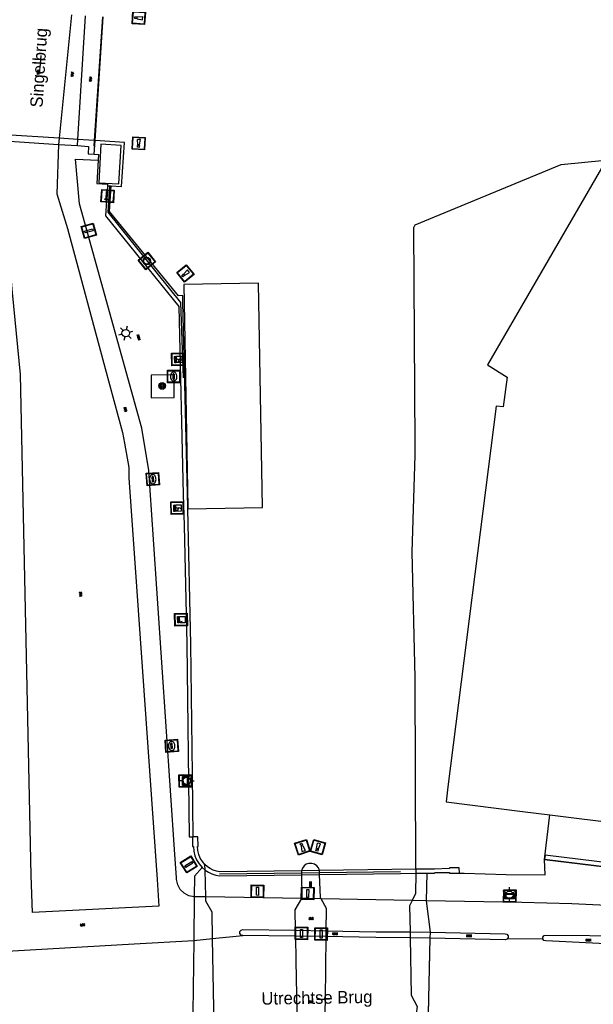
# Model space of a CAD drawing. Header units: metres. Extents: x 93870 to 95789, y 463036 to 464040.
# Tile 165 of 256: x 94545 to 94591, y 463390 to 463469. Entities that reach past the tile are written whole.
import ezdxf
from ezdxf.enums import TextEntityAlignment as Align

# ---------------------------------------------------------------- set-up
doc = ezdxf.new("R2010")
doc.units = ezdxf.units.M
doc.header["$LTSCALE"] = 25.4
for name, color, linetype in [('B_BEBOUWINGSGRENS_0', 1, 'Continuous'), ('B_OVERBOUWLIJN_LIJN_1', 7, 'Continuous'), ('B_WOONBOOT_LIJN_0', 1, 'Continuous'), ('K_KUNSTWERKGRENS_0', 1, 'Continuous'), ('K_KUNSTWERKGRENS_1', 1, 'Continuous'), ('Q_BALUSTRADE_LIJN_1', 193, 'Continuous'), ('Q_BOOM_0', 3, 'Continuous'), ('Q_DRUKKNOPPAAL_1', 132, 'Continuous'), ('Q_ELEKTRAKAST_0', 7, 'Continuous'), ('Q_INSPECTIE_OF_RIOOLPUT_0', 253, 'Continuous'), ('Q_KOLK_0', 254, 'Continuous'), ('Q_LICHTMAST_0', 2, 'Continuous'), ('Q_MEERPAAL_0', 7, 'Continuous'), ('Q_MEERRING_0', 7, 'Continuous'), ('Q_SLAGBOOM_0', 7, 'Continuous'), ('Q_STRAATNAAMBORD_0', 7, 'Continuous'), ('Q_VERKEERSREGELINSTALLATIEKAST', 7, 'Continuous'), ('Q_VERKEERSREGELINSTALLATIEPA00', 10, 'Continuous'), ('Q_VERKEERSREGELINSTALLATIEPAAL', 40, 'Continuous'), ('S_GBKN_SYMBOOL_GV_GROOT_0', 7, 'Continuous'), ('S_GBKN_SYMBOOL_GV_GROOT_1', 7, 'Continuous'), ('S_GBKN_SYMBOOL_OV_GROOT_0', 7, 'Continuous'), ('S_GBKN_SYMBOOL_OV_GROOT_1', 7, 'Continuous'), ('T_HEK_LIJN_0', 6, 'Continuous'), ('V_WEGGRENS_0', 7, 'Continuous'), ('V_WEGGRENS_1', 7, 'Continuous'), ('W_KADEMUUR_30CM_0', 10, 'Continuous'), ('W_WATERGRENS_0', 5, 'Continuous'), ('Z_KUNSTWERKNAAM_1', 252, 'Continuous')]:
    doc.layers.add(name, color=color, linetype=linetype)

# ---------------------------------------------------------------- blocks, each defined once
blk = doc.blocks.new('Q_STRAATNAAMBORD')
for points in [[(-0.5, 0.5), (0.5, 0.5), (0.5, -0.5), (-0.5, -0.5)], [(-0.369, 0.22), (0.358, 0.22), (0.358, -0.214), (-0.369, -0.214)]]:
    blk.add_lwpolyline(points, close=True)
for points in [[(-0.442, 0.464), (0.438, 0.464, -0.414214), (0.459, 0.442), (0.459, -0.437, -0.414214), (0.438, -0.459), (-0.442, -0.459, -0.414214), (-0.463, -0.437), (-0.463, 0.442), (-0.463, 0.444), (-0.463, 0.446), (-0.463, 0.448), (-0.462, 0.45), (-0.461, 0.451), (-0.46, 0.453), (-0.459, 0.455), (-0.458, 0.456), (-0.457, 0.457), (-0.456, 0.459), (-0.454, 0.46), (-0.453, 0.461), (-0.451, 0.462), (-0.449, 0.462), (-0.447, 0.463), (-0.446, 0.463), (-0.444, 0.464), (-0.442, 0.464)], [(-0.287, 0.16), (0.281, 0.16, -0.414214), (0.303, 0.139), (0.303, -0.134, -0.414214), (0.281, -0.156), (-0.287, -0.156, -0.414214), (-0.308, -0.134), (-0.308, 0.139), (-0.308, 0.14), (-0.308, 0.142), (-0.307, 0.144), (-0.307, 0.146), (-0.306, 0.148), (-0.305, 0.149), (-0.304, 0.151), (-0.303, 0.152), (-0.302, 0.154), (-0.3, 0.155), (-0.299, 0.156), (-0.297, 0.157), (-0.296, 0.158), (-0.294, 0.159), (-0.292, 0.159), (-0.29, 0.16), (-0.288, 0.16), (-0.287, 0.16)]]:
    blk.add_lwpolyline(points, format="xyb")
blk = doc.blocks.new('Q_VERKEERSREGELINSTALLATIEKAST')
for points in [[(-0.5, 0.5), (0.5, 0.5), (0.5, -0.5), (-0.5, -0.5)], [(-0.262, 0.264), (0.25, 0.264), (0.25, 0.187), (-0.262, 0.187)], [(-0.262, 0.107), (0.25, 0.107), (0.25, -0.332), (-0.262, -0.332)]]:
    blk.add_lwpolyline(points, close=True)
blk.add_lwpolyline([(-0.442, 0.464), (0.438, 0.464, -0.414214), (0.459, 0.442), (0.459, -0.437, -0.414214), (0.438, -0.459), (-0.442, -0.459, -0.414214), (-0.463, -0.437), (-0.463, 0.442), (-0.463, 0.444), (-0.463, 0.446), (-0.463, 0.448), (-0.462, 0.45), (-0.461, 0.451), (-0.46, 0.453), (-0.459, 0.455), (-0.458, 0.456), (-0.457, 0.457), (-0.456, 0.459), (-0.454, 0.46), (-0.453, 0.461), (-0.451, 0.462), (-0.449, 0.462), (-0.447, 0.463), (-0.446, 0.463), (-0.444, 0.464), (-0.442, 0.464)], format="xyb")
blk.add_circle((-0.177, -0.034), 0.0354)
blk = doc.blocks.new('Q_ELEKTRAKAST')
for points in [[(-0.5, 0.5), (0.5, 0.5), (0.5, -0.5), (-0.5, -0.5)], [(-0.262, 0.264), (0.25, 0.264), (0.25, 0.187), (-0.262, 0.187)], [(-0.262, 0.107), (0.25, 0.107), (0.25, -0.332), (-0.262, -0.332)]]:
    blk.add_lwpolyline(points, close=True)
blk.add_lwpolyline([(-0.442, 0.464), (0.438, 0.464, -0.414214), (0.459, 0.442), (0.459, -0.437, -0.414214), (0.438, -0.459), (-0.442, -0.459, -0.414214), (-0.463, -0.437), (-0.463, 0.442), (-0.463, 0.444), (-0.463, 0.446), (-0.463, 0.448), (-0.462, 0.45), (-0.461, 0.451), (-0.46, 0.453), (-0.459, 0.455), (-0.458, 0.456), (-0.457, 0.457), (-0.456, 0.459), (-0.454, 0.46), (-0.453, 0.461), (-0.451, 0.462), (-0.449, 0.462), (-0.447, 0.463), (-0.446, 0.463), (-0.444, 0.464), (-0.442, 0.464)], format="xyb")
blk.add_lwpolyline([(-0.177, 0.001, -1), (-0.177, -0.069, -1)], format="xyb", close=True)
blk.add_lwpolyline([(0.044, 0.088), (-0.056, -0.112), (0.044, -0.112), (-0.056, -0.312)])
blk = doc.blocks.new('Q_LICHTMAST')
for points in [[(-0.26, 0.15), (-0.52, 0.3)], [(0, 0.3), (0, 0.6)], [(0.26, 0.15), (0.52, 0.3)], [(-0.26, -0.15), (-0.52, -0.3)], [(0, -0.3), (0, -0.6)], [(0.26, -0.15), (0.52, -0.3)]]:
    blk.add_lwpolyline(points)
blk.add_circle((0, 0), 0.3)
blk = doc.blocks.new('Q_VERKEERSREGELINSTALLATIEPAAL')
for points in [[(-0.5, 0.5), (0.5, 0.5), (0.5, -0.5), (-0.5, -0.5)], [(-0.08, 0.333), (0.071, 0.333), (0.071, -0.329), (-0.08, -0.329)]]:
    blk.add_lwpolyline(points, close=True)
blk.add_lwpolyline([(-0.442, 0.464), (0.438, 0.464, -0.414214), (0.459, 0.442), (0.459, -0.437, -0.414214), (0.438, -0.459), (-0.442, -0.459, -0.414214), (-0.463, -0.437), (-0.463, 0.442), (-0.463, 0.444), (-0.463, 0.446), (-0.463, 0.448), (-0.462, 0.45), (-0.461, 0.451), (-0.46, 0.453), (-0.459, 0.455), (-0.458, 0.456), (-0.457, 0.457), (-0.456, 0.459), (-0.454, 0.46), (-0.453, 0.461), (-0.451, 0.462), (-0.449, 0.462), (-0.447, 0.463), (-0.446, 0.463), (-0.444, 0.464), (-0.442, 0.464)], format="xyb")
blk = doc.blocks.new('Q_DRUKKNOPPAAL')
for points in [[(-0.5, 0.5), (0.5, 0.5), (0.5, -0.5), (-0.5, -0.5)], [(-0.08, 0.333), (0.071, 0.333), (0.071, -0.329), (-0.08, -0.329)]]:
    blk.add_lwpolyline(points, close=True)
blk.add_lwpolyline([(-0.442, 0.464), (0.438, 0.464, -0.414214), (0.459, 0.442), (0.459, -0.437, -0.414214), (0.438, -0.459), (-0.442, -0.459, -0.414214), (-0.463, -0.437), (-0.463, 0.442), (-0.463, 0.444), (-0.463, 0.446), (-0.463, 0.448), (-0.462, 0.45), (-0.461, 0.451), (-0.46, 0.453), (-0.459, 0.455), (-0.458, 0.456), (-0.457, 0.457), (-0.456, 0.459), (-0.454, 0.46), (-0.453, 0.461), (-0.451, 0.462), (-0.449, 0.462), (-0.447, 0.463), (-0.446, 0.463), (-0.444, 0.464), (-0.442, 0.464)], format="xyb")
blk = doc.blocks.new('Q_KOLK')
blk.add_lwpolyline([(-0.5, 0.5), (0.5, 0.5), (0.5, -0.5), (-0.5, -0.5)], close=True)
for points in [[(-0.442, 0.464), (0.438, 0.464, -0.414214), (0.459, 0.442), (0.459, -0.437, -0.414214), (0.438, -0.459), (-0.442, -0.459, -0.414214), (-0.463, -0.437), (-0.463, 0.442, -0.414214), (-0.442, 0.464)], [(-0.345, 0.105, 0.380426), (-0.276, -0.18)], [(-0.008, 0.266, 0.240218), (-0.345, 0.105)], [(-0.194, 0.045, 0.853344), (-0.194, -0.032)], [(0.331, 0.111, 0.240191), (-0.008, 0.266)], [(0.185, -0.032, 0.849746), (0.185, 0.045)], [(0.267, -0.176, 0.380426), (0.331, 0.111)], [(-0.276, -0.18, 0.148452), (0.012, -0.257)], [(0.012, -0.257, 0.131742), (0.267, -0.176)]]:
    blk.add_lwpolyline(points, format="xyb")
for points in [[(-0.194, 0.045), (0.185, 0.045)], [(0.185, -0.032), (-0.194, -0.032)]]:
    blk.add_lwpolyline(points)
blk = doc.blocks.new('Q_INSPECTIE_OF_RIOOLPUT')
blk.add_lwpolyline([(-0.5, 0.5), (0.5, 0.5), (0.5, -0.5), (-0.5, -0.5)], close=True)
for points in [[(-0.442, 0.464), (0.438, 0.464, -0.414214), (0.459, 0.442), (0.459, -0.437, -0.414214), (0.438, -0.459), (-0.442, -0.459, -0.414214), (-0.463, -0.437), (-0.463, 0.442), (-0.463, 0.444), (-0.463, 0.446), (-0.463, 0.448), (-0.462, 0.45), (-0.461, 0.451), (-0.46, 0.453), (-0.459, 0.455), (-0.458, 0.456), (-0.457, 0.457), (-0.456, 0.459), (-0.454, 0.46), (-0.453, 0.461), (-0.451, 0.462), (-0.449, 0.462), (-0.447, 0.463), (-0.446, 0.463), (-0.444, 0.464), (-0.442, 0.464)], [(-0.345, 0.105, 0.380426), (-0.276, -0.18)], [(-0.008, 0.266, 0.240218), (-0.345, 0.105)], [(-0.194, 0.045, 0.853344), (-0.194, -0.032)], [(0.331, 0.111, 0.240191), (-0.008, 0.266)], [(0.185, -0.032, 0.849746), (0.185, 0.045)], [(0.267, -0.176, 0.380426), (0.331, 0.111)], [(-0.276, -0.18, 0.148452), (0.012, -0.257)], [(0.012, -0.257, 0.131742), (0.267, -0.176)]]:
    blk.add_lwpolyline(points, format="xyb")
for points in [[(-0.194, 0.045), (0.185, 0.045)], [(0.185, -0.032), (-0.194, -0.032)]]:
    blk.add_lwpolyline(points)
blk = doc.blocks.new('Q_SLAGBOOM')
blk.add_lwpolyline([(-0.5, 0.5), (0.5, 0.5), (0.5, -0.5), (-0.5, -0.5)], close=True)
blk.add_lwpolyline([(-0.442, 0.464), (0.438, 0.464, -0.414214), (0.459, 0.442), (0.459, -0.437, -0.414214), (0.438, -0.459), (-0.442, -0.459, -0.414214), (-0.463, -0.437), (-0.463, 0.442), (-0.463, 0.444), (-0.463, 0.446), (-0.463, 0.448), (-0.462, 0.45), (-0.461, 0.451), (-0.46, 0.453), (-0.459, 0.455), (-0.458, 0.456), (-0.457, 0.457), (-0.456, 0.459), (-0.454, 0.46), (-0.453, 0.461), (-0.451, 0.462), (-0.449, 0.462), (-0.447, 0.463), (-0.446, 0.463), (-0.444, 0.464), (-0.442, 0.464)], format="xyb")
for points in [[(-0.29, 0.043), (-0.375, 0.043), (-0.375, 0.105)], [(-0.375, 0.105), (-0.29, 0.105)], [(-0.29, 0.105), (-0.29, 0.204)], [(-0.29, 0.204), (-0.226, 0.204), (-0.226, 0.105)], [(-0.226, 0.043), (-0.226, -0.197), (-0.29, -0.197), (-0.29, 0.043)], [(-0.226, 0.105), (0.37, 0.105), (0.37, 0.043), (-0.226, 0.043)]]:
    blk.add_lwpolyline(points)
blk = doc.blocks.new('Q_MEERRING')
blk.add_lwpolyline([(-0.5, 0.5), (0.5, 0.5), (0.5, -0.5), (-0.5, -0.5)], close=True)
blk.add_lwpolyline([(-0.442, 0.464), (0.438, 0.464, -0.414214), (0.459, 0.442), (0.459, -0.437, -0.414214), (0.438, -0.459), (-0.442, -0.459, -0.414214), (-0.463, -0.437), (-0.463, 0.442), (-0.463, 0.444), (-0.463, 0.446), (-0.463, 0.448), (-0.462, 0.45), (-0.461, 0.451), (-0.46, 0.453), (-0.459, 0.455), (-0.458, 0.456), (-0.457, 0.457), (-0.456, 0.459), (-0.454, 0.46), (-0.453, 0.461), (-0.451, 0.462), (-0.449, 0.462), (-0.447, 0.463), (-0.446, 0.463), (-0.444, 0.464), (-0.442, 0.464)], format="xyb")
for radius in [0.3, 0.3, 0.25, 0.25]:
    blk.add_circle((0, 0), radius)
blk = doc.blocks.new('Q_BOOM')
for radius in [0.27, 0.18, 0.09]:
    blk.add_circle((0, 0), radius)
blk = doc.blocks.new('Q_MEERPAAL')
for points in [[(-0.5, 0.5), (0.5, 0.5), (0.5, -0.5), (-0.5, -0.5)], [(-0.076, 0.32), (0.068, 0.32), (0.068, 0.17), (-0.076, 0.17)]]:
    blk.add_lwpolyline(points, close=True)
blk.add_lwpolyline([(-0.442, 0.464), (0.438, 0.464, -0.414214), (0.459, 0.442), (0.459, -0.437, -0.414214), (0.438, -0.459), (-0.442, -0.459, -0.414214), (-0.463, -0.437), (-0.463, 0.442), (-0.463, 0.444), (-0.463, 0.446), (-0.463, 0.448), (-0.462, 0.45), (-0.461, 0.451), (-0.46, 0.453), (-0.459, 0.455), (-0.458, 0.456), (-0.457, 0.457), (-0.456, 0.459), (-0.454, 0.46), (-0.453, 0.461), (-0.451, 0.462), (-0.449, 0.462), (-0.447, 0.463), (-0.446, 0.463), (-0.444, 0.464), (-0.442, 0.464)], format="xyb")
for points in [[(-0.076, 0.124), (-0.136, -0.311)], [(-0.076, 0.124), (0.068, 0.124)], [(0.068, 0.124), (0.122, -0.311)], [(-0.136, -0.311), (0.122, -0.311)]]:
    blk.add_lwpolyline(points)
blk = doc.blocks.new('S_GBKN_SYMBOOL_GV_GROOT')
for points in [[(-0.1875, 0.03125), (-0.09375, 0.09375)], [(-0.1875, -0.0625), (0.0625, 0.09375)], [(-0.1875, 0.09375), (0.125, -0.09375)], [(-0.1875, 0), (-0.03125, -0.09375)], [(-0.125, -0.09375), (0.1875, 0.09375)], [(-0.0625, 0.09375), (0.1875, -0.0625)], [(0.03125, -0.09375), (0.1875, 0)], [(0.09375, 0.09375), (0.1875, 0.03125)]]:
    blk.add_lwpolyline(points)
blk = doc.blocks.new('S_GBKN_SYMBOOL_OV_GROOT')
for points in [[(-0.21875, 0.0625), (0.21875, 0.0625)], [(-0.21875, 0), (0.21875, 0)], [(-0.1875, 0.0625), (-0.1875, 0)], [(-0.125, 0.09375), (-0.125, 0.0625)], [(-0.125, 0), (-0.125, -0.0625)], [(-0.0625, 0.0625), (-0.0625, 0)], [(0, 0.09375), (0, 0.0625)], [(0, 0), (0, -0.0625)], [(0.0625, 0.0625), (0.0625, 0)], [(0.125, 0.09375), (0.125, 0.0625)], [(0.125, 0), (0.125, -0.0625)], [(0.1875, 0.0625), (0.1875, 0)], [(-0.21875, -0.0625), (0.21875, -0.0625)], [(-0.1875, -0.0625), (-0.1875, -0.09375)], [(-0.0625, -0.0625), (-0.0625, -0.09375)], [(0.0625, -0.0625), (0.0625, -0.09375)], [(0.1875, -0.0625), (0.1875, -0.09375)]]:
    blk.add_lwpolyline(points)

msp = doc.modelspace()

# ---------------------------------------------------------------- linework, layer by layer
at = {"layer": 'B_BEBOUWINGSGRENS_0'}
msp.add_line((94587.206, 463401.947), (94593.968, 463401.1), dxfattribs=at)
for points in [[(94592.055, 463457.955), (94582.625, 463441.655), (94584.195, 463440.645), (94583.875, 463438.265), (94583.305, 463438.335), (94579.44, 463407.774), (94579.31, 463406.553), (94585.436, 463405.785), (94587.635, 463405.519), (94593.421, 463404.796), (94594.414, 463404.672)], [(94594.012, 463401.447), (94587.25, 463402.294), (94587.206, 463401.947)]]:
    msp.add_lwpolyline(points, dxfattribs=at)
at = {"layer": 'B_OVERBOUWLIJN_LIJN_1'}
msp.add_lwpolyline([(94594.414, 463404.672), (94593.968, 463401.1), (94587.206, 463401.947), (94587.635, 463405.519)], dxfattribs=at)
at = {"layer": 'B_WOONBOOT_LIJN_0'}
for points in [[(94564.234, 463448.198), (94558.235, 463448.094), (94558.543, 463430.226)], [(94558.546, 463430.097), (94564.544, 463430.2), (94564.234, 463448.198)], [(94558.543, 463430.226), (94558.545, 463430.097), (94558.546, 463430.097)]]:
    msp.add_lwpolyline(points, dxfattribs=at)
at = {"layer": 'K_KUNSTWERKGRENS_0'}
for p, q in [((94548.225, 463459.842), (94543.906, 463460.118)), ((94543.854, 463459.638), (94548.177, 463459.349)), ((94548.177, 463459.349), (94549.683, 463459.249)), ((94549.715, 463459.747), (94548.225, 463459.842)), ((94551.038, 463459.663), (94549.715, 463459.747)), ((94551.113, 463459.658), (94551.038, 463459.663)), ((94552.098, 463456.016), (94552.279, 463456.019)), ((94552.279, 463456.019), (94552.388, 463456.021)), ((94558.987, 463403.757), (94558.938, 463403.757)), ((94559.939, 463401.082), (94559.927, 463401.524)), ((94567.673, 463401.03), (94567.675, 463400.869)), ((94567.675, 463400.869), (94567.677, 463400.706)), ((94569.13, 463400.887), (94569.125, 463401.049)), ((94569.136, 463400.725), (94569.13, 463400.887)), ((94569.198, 463398.883), (94569.136, 463400.725)), ((94576.875, 463401.147), (94576.87, 463400.827)), ((94577.712, 463398.612), (94577.772, 463400.839)), ((94559.058, 463398.943), (94559.031, 463395.443)), ((94567.674, 463398.799), (94567.145, 463397.904)), ((94569.259, 463398.77), (94569.198, 463398.883)), ((94578.029, 463396.104), (94577.712, 463398.612)), ((94567.145, 463397.904), (94567.18, 463396.248)), ((94567.18, 463396.248), (94567.19, 463395.781)), ((94569.659, 463395.742), (94569.664, 463396.206)), ((94576.397, 463396.117), (94576.405, 463395.632)), ((94578.022, 463395.605), (94578.029, 463396.104)), ((94569.604, 463390.73), (94569.659, 463395.742)), ((94577.888, 463389.535), (94578.022, 463395.605)), ((94569.592, 463389.676), (94569.604, 463390.73))]:
    msp.add_line(p, q, dxfattribs=at)
for points in [[(94549.683, 463459.249), (94550.576, 463459.189), (94550.551, 463458.598), (94551.041, 463458.563)], [(94552.388, 463456.021), (94553.213, 463455.976), (94553.459, 463459.508), (94551.113, 463459.658)], [(94551.402, 463456.273), (94553.019, 463456.183), (94553.191, 463459.269), (94551.574, 463459.359), (94551.402, 463456.273)], [(94551.041, 463458.563), (94551.377, 463458.539), (94551.352, 463458.083)], [(94551.352, 463458.083), (94551.251, 463456.208), (94552.1, 463456.154), (94552.098, 463456.016)], [(94558.938, 463403.757), (94558.935, 463402.977), (94558.997, 463402.977), (94559.026, 463402.604), (94559.113, 463402.239), (94559.256, 463401.894), (94559.453, 463401.575), (94559.697, 463401.291)], [(94569.125, 463401.049), (94569.043, 463401.257), (94568.903, 463401.43), (94568.717, 463401.555), (94568.503, 463401.618), (94568.28, 463401.616), (94568.068, 463401.547), (94567.886, 463401.418), (94567.75, 463401.24), (94567.673, 463401.031), (94567.673, 463401.03)], [(94559.697, 463401.291), (94559.096, 463400.593), (94559.058, 463398.943)], [(94560, 463398.927), (94559.939, 463401.082), (94559.939, 463401.082)], [(94576.87, 463400.827), (94576.847, 463399.194), (94576.568, 463398.633)], [(94580.356, 463400.846), (94580.352, 463401.263), (94579.556, 463401.26), (94579.556, 463401.218), (94578.362, 463401.167), (94576.875, 463401.147)], [(94577.772, 463400.839), (94578.369, 463400.847), (94578.392, 463400.89)], [(94578.392, 463400.89), (94579.564, 463400.885), (94579.564, 463400.837), (94580.356, 463400.846)], [(94567.677, 463400.706), (94567.702, 463398.847), (94567.674, 463398.799)], [(94560.532, 463395.588), (94560.495, 463397.701), (94560.009, 463398.594), (94560, 463398.927)], [(94569.664, 463396.206), (94569.684, 463397.99), (94569.259, 463398.77)], [(94576.568, 463398.633), (94576.36, 463398.214), (94576.397, 463396.117)], [(94559.031, 463395.443), (94558.958, 463389.656), (94558.367, 463385.139)], [(94559.337, 463385.154), (94559.885, 463387.544), (94560.654, 463388.616), (94560.532, 463395.588)], [(94567.19, 463395.781), (94567.232, 463393.786), (94567.318, 463389.715)], [(94576.405, 463395.632), (94576.486, 463391.031), (94576.972, 463390.138), (94576.889, 463389.543)]]:
    msp.add_lwpolyline(points, dxfattribs=at)
at = {"layer": 'K_KUNSTWERKGRENS_1'}
for p, q in [((94551.113, 463459.658), (94551.761, 463469.576)), ((94551.041, 463458.563), (94551.113, 463459.658)), ((94569.125, 463401.049), (94567.673, 463401.03)), ((94576.875, 463401.147), (94569.125, 463401.049)), ((94577.888, 463389.557), (94578.022, 463395.605))]:
    msp.add_line(p, q, dxfattribs=at)
msp.add_lwpolyline([(94567.673, 463401.03), (94561.109, 463400.946), (94560.846, 463400.996), (94560.591, 463401.08), (94560.351, 463401.198), (94560.128, 463401.347), (94559.927, 463401.524)], dxfattribs=at)
at = {"layer": 'Q_BALUSTRADE_LIJN_1'}
for p, q in [((94551.694, 463469.58), (94551.038, 463459.663)), ((94551.038, 463459.663), (94551.007, 463459.198)), ((94561.108, 463400.786), (94567.675, 463400.869)), ((94567.675, 463400.869), (94569.13, 463400.887)), ((94569.13, 463400.887), (94575.626, 463400.969))]:
    msp.add_line(p, q, dxfattribs=at)
at = {"layer": 'T_HEK_LIJN_0'}
msp.add_lwpolyline([(94558.2, 463440.595), (94557.996, 463446.664), (94552.15, 463453.9), (94552.279, 463456.019)], dxfattribs=at)
at = {"layer": 'V_WEGGRENS_0'}
for p, q in [((94557.445, 463440.832), (94555.595, 463440.825)), ((94556.227, 463398.174), (94546.074, 463397.67)), ((94584.227, 463395.589), (94587.064, 463395.575))]:
    msp.add_line(p, q, dxfattribs=at)
for points in [[(94545.126, 463440.871), (94544.481, 463447.446), (94543.694, 463456.16), (94543.854, 463459.638)], [(94548.177, 463459.349), (94548.04, 463455.372), (94548.879, 463452.588), (94551.919, 463441.349), (94553.3, 463436.215), (94553.473, 463435.36), (94553.804, 463433.41)], [(94549.843, 463454.582), (94549.528, 463458.157), (94551.352, 463458.083)], [(94552.098, 463456.016), (94551.929, 463453.599), (94557.84, 463446.342)], [(94559.058, 463398.943), (94558.634, 463399.025), (94558.251, 463399.227), (94557.943, 463399.53), (94557.736, 463399.91), (94557.648, 463400.333), (94557.636, 463400.502), (94557.505, 463402.333), (94555.411, 463433.166), (94554.845, 463436.563), (94549.843, 463454.582)], [(94557.84, 463446.342), (94558.182, 463431.237), (94558.248, 463428.748), (94558.482, 463419.23), (94558.667, 463403.753), (94558.938, 463403.757)], [(94546.074, 463397.67), (94545.981, 463400.636), (94545.126, 463440.871)], [(94555.595, 463440.825), (94555.602, 463439.008), (94557.452, 463439.015), (94557.445, 463440.832)], [(94553.804, 463433.41), (94553.81, 463432.563), (94556.089, 463400.331), (94556.227, 463398.174)], [(94580.356, 463400.846), (94580.75, 463400.825), (94584.127, 463400.735), (94587.239, 463400.705), (94587.206, 463401.947)], [(94610.024, 463396.679), (94608.27, 463396.82), (94602.068, 463397.431), (94599.102, 463397.738), (94597.28, 463397.922), (94594.428, 463398.125), (94589.401, 463398.367), (94585.388, 463398.479), (94577.712, 463398.612)], [(94578.029, 463396.104), (94584.032, 463395.972), (94584.178, 463395.93), (94584.271, 463395.811), (94584.275, 463395.659), (94584.227, 463395.589)], [(94541.696, 463394.45), (94554.254, 463395.17), (94559.031, 463395.443)], [(94584.227, 463395.589), (94584.188, 463395.534), (94584.045, 463395.485), (94578.022, 463395.605)], [(94587.064, 463395.575), (94587.07, 463395.706), (94587.168, 463395.819), (94587.315, 463395.846), (94594.337, 463395.794)], [(94594.27, 463395.05), (94587.294, 463395.395), (94587.15, 463395.436), (94587.064, 463395.575)]]:
    msp.add_lwpolyline(points, dxfattribs=at)
at = {"layer": 'V_WEGGRENS_1'}
for p, q in [((94549.198, 463469.744), (94548.225, 463459.842)), ((94549.715, 463459.747), (94550.346, 463469.669)), ((94548.225, 463459.842), (94548.177, 463459.349)), ((94549.683, 463459.249), (94549.715, 463459.747)), ((94567.677, 463400.706), (94569.136, 463400.725)), ((94576.87, 463400.827), (94577.772, 463400.839)), ((94560, 463398.927), (94559.058, 463398.943)), ((94567.674, 463398.799), (94560, 463398.927)), ((94576.568, 463398.633), (94569.259, 463398.77)), ((94577.712, 463398.612), (94576.568, 463398.633)), ((94567.18, 463396.248), (94569.664, 463396.206)), ((94576.397, 463396.117), (94578.029, 463396.104)), ((94559.031, 463395.443), (94560.532, 463395.588)), ((94560.532, 463395.588), (94562.975, 463395.825)), ((94569.659, 463395.742), (94567.19, 463395.781)), ((94578.022, 463395.605), (94576.405, 463395.632))]:
    msp.add_line(p, q, dxfattribs=at)
for points in [[(94559.697, 463401.291), (94559.938, 463401.083), (94559.939, 463401.082)], [(94559.939, 463401.082), (94560.204, 463400.909), (94560.491, 463400.772), (94560.794, 463400.675), (94561.107, 463400.62), (94567.677, 463400.706)], [(94569.136, 463400.725), (94575.628, 463400.81), (94576.87, 463400.827)], [(94569.259, 463398.77), (94568.138, 463398.791), (94567.674, 463398.799)], [(94562.975, 463395.825), (94562.825, 463395.868), (94562.731, 463395.992), (94562.731, 463396.149), (94562.825, 463396.273), (94562.975, 463396.316), (94567.172, 463396.248), (94567.18, 463396.248)], [(94569.664, 463396.206), (94573.685, 463396.138), (94576.397, 463396.117)], [(94567.19, 463395.781), (94567.148, 463395.782), (94562.975, 463395.825)], [(94576.405, 463395.632), (94573.658, 463395.678), (94569.659, 463395.742)]]:
    msp.add_lwpolyline(points, dxfattribs=at)
at = {"layer": 'W_KADEMUUR_30CM_0'}
msp.add_lwpolyline([(94559.927, 463401.524), (94559.718, 463401.769), (94559.552, 463402.044), (94559.431, 463402.342), (94559.359, 463402.655), (94559.339, 463402.976), (94559.394, 463402.976), (94559.367, 463403.757), (94558.987, 463403.757)], dxfattribs=at)
at = {"layer": 'W_WATERGRENS_0'}
for p, q in [((94588.529, 463457.742), (94592.058, 463458.091)), ((94552.249, 463453.968), (94552.388, 463456.021)), ((94558.546, 463430.097), (94558.543, 463430.226))]:
    msp.add_line(p, q, dxfattribs=at)
for points in [[(94576.875, 463401.147), (94576.805, 463416.553), (94576.57, 463426.62), (94576.818, 463434.384), (94576.805, 463435.228), (94576.696, 463452.672), (94576.819, 463452.888), (94588.529, 463457.742)], [(94558.543, 463430.226), (94558.155, 463446.669), (94558.15, 463447.203), (94557.802, 463447.188), (94552.249, 463453.968)], [(94558.987, 463403.757), (94558.927, 463408.773), (94558.802, 463419.234), (94558.546, 463430.097)]]:
    msp.add_lwpolyline(points, dxfattribs=at)
at = {"layer": 'Z_KUNSTWERKNAAM_1'}
for p, q in [((94546.704, 463465.496), (94546.766, 463466.494)), ((94568.92, 463390.719), (94569.604, 463390.73)), ((94569.604, 463390.73), (94569.92, 463390.735))]:
    msp.add_line(p, q, dxfattribs=at)

# ---------------------------------------------------------------- block references
at = {"layer": 'Q_BOOM_0', "rotation": 0.2167938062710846}
msp.add_blockref('Q_BOOM', (94556.489, 463439.956), dxfattribs=at)
at = {"layer": 'Q_DRUKKNOPPAAL_1'}
for p, rotation in [((94568.176, 463399.207), 178.9288959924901), ((94569.253, 463395.949), 179.0847535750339)]:
    msp.add_blockref('Q_DRUKKNOPPAAL', p, dxfattribs=dict(at, rotation=rotation))
at = {"layer": 'Q_ELEKTRAKAST_0'}
for p, rotation in [((94557.756, 463442.085), 91.29704132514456), ((94557.691, 463430.15), 91.51893753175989)]:
    msp.add_blockref('Q_ELEKTRAKAST', p, dxfattribs=dict(at, rotation=rotation))
at = {"layer": 'Q_INSPECTIE_OF_RIOOLPUT_0', "rotation": 90.22073113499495}
msp.add_blockref('Q_INSPECTIE_OF_RIOOLPUT', (94557.417, 463440.711), dxfattribs=at)
at = {"layer": 'Q_KOLK_0', "rotation": 93.88523374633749}
for p in [(94555.738, 463432.476), (94557.257, 463411.058)]:
    msp.add_blockref('Q_KOLK', p, dxfattribs=at)
at = {"layer": 'Q_LICHTMAST_0'}
for p, rotation in [((94553.563, 463444.189), 105.5144346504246), ((94558.465, 463408.247), 90.68483649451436), ((94584.37, 463399.104), 179.0073506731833)]:
    msp.add_blockref('Q_LICHTMAST', p, dxfattribs=dict(at, rotation=rotation))
at = {"layer": 'Q_MEERPAAL_0'}
for p, rotation in [((94554.61, 463469.5), 86.30295069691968), ((94554.6, 463459.43), 176.3446787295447), ((94558.36, 463448.98), 129.3183866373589), ((94567.753, 463402.918), 18.02860257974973), ((94568.998, 463402.922), 163.5959654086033)]:
    msp.add_blockref('Q_MEERPAAL', p, dxfattribs=dict(at, rotation=rotation))
at = {"layer": 'Q_MEERRING_0', "rotation": 129.3183866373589}
msp.add_blockref('Q_MEERRING', (94555.257, 463449.985), dxfattribs=at)
at = {"layer": 'Q_SLAGBOOM_0', "rotation": 86.00030913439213}
msp.add_blockref('Q_SLAGBOOM', (94552.112, 463455.199), dxfattribs=at)
at = {"layer": 'Q_STRAATNAAMBORD_0'}
for p, rotation in [((94558.348, 463408.237), 90.68483649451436), ((94584.409, 463399.003), 179.0073506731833)]:
    msp.add_blockref('Q_STRAATNAAMBORD', p, dxfattribs=dict(at, rotation=rotation))
at = {"layer": 'Q_VERKEERSREGELINSTALLATIEKAST', "rotation": 91.40833286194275}
msp.add_blockref('Q_VERKEERSREGELINSTALLATIEKAST', (94558.004, 463421.19), dxfattribs=at)
at = {"layer": 'Q_VERKEERSREGELINSTALLATIEPA00'}
for p, rotation in [((94564.14, 463399.39), 179.0409531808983), ((94567.675, 463395.997), 179.0847535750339)]:
    msp.add_blockref('Q_VERKEERSREGELINSTALLATIEPAAL', p, dxfattribs=dict(at, rotation=rotation))
at = {"layer": 'Q_VERKEERSREGELINSTALLATIEPAAL'}
for p, rotation in [((94550.606, 463452.402), 105.5144346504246), ((94558.625, 463401.539), 121.6976056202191)]:
    msp.add_blockref('Q_VERKEERSREGELINSTALLATIEPAAL', p, dxfattribs=dict(at, rotation=rotation))
at = {"layer": 'S_GBKN_SYMBOOL_GV_GROOT_0'}
for p, rotation in [((94553.549, 463438.072), 105.0556802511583), ((94549.96, 463423.226), 91.21736099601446), ((94550.093, 463396.691), 2.841858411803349)]:
    msp.add_blockref('S_GBKN_SYMBOOL_GV_GROOT', p, dxfattribs=dict(at, rotation=rotation))
at = {"layer": 'S_GBKN_SYMBOOL_GV_GROOT_1'}
for p, rotation in [((94546.571, 463465.146), 83.86263616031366), ((94549.291, 463464.971), 84.38915882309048), ((94550.753, 463464.581), 86.26040301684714), ((94568.468, 463397.193), 179.0324064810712), ((94568.438, 463390.482), 179.0184647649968)]:
    msp.add_blockref('S_GBKN_SYMBOOL_GV_GROOT', p, dxfattribs=dict(at, rotation=rotation))
at = {"layer": 'S_GBKN_SYMBOOL_OV_GROOT_0'}
for p, rotation in [((94554.613, 463443.852), 105.5144346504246), ((94581.148, 463395.795), 178.7403257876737), ((94590.724, 463395.448), 177.1687282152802)]:
    msp.add_blockref('S_GBKN_SYMBOOL_OV_GROOT', p, dxfattribs=dict(at, rotation=rotation))
at = {"layer": 'S_GBKN_SYMBOOL_OV_GROOT_1'}
for p, rotation in [((94568.415, 463399.952), 90.76075089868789), ((94570.391, 463395.96), 179.0847535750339)]:
    msp.add_blockref('S_GBKN_SYMBOOL_OV_GROOT', p, dxfattribs=dict(at, rotation=rotation))

# ---------------------------------------------------------------- texts
at = {"layer": 'Z_KUNSTWERKNAAM_1', "linetype": 'Continuous'}
for s, rotation, p in [('Singelbrug', 86.44511, (94546.704, 463465.496)), ('Utrechtse Brug', 0.91665, (94568.92, 463390.719))]:
    msp.add_text(s, height=1, rotation=rotation, dxfattribs=at).set_placement(p, align=Align.MIDDLE)

doc.saveas('drawing.dxf')
